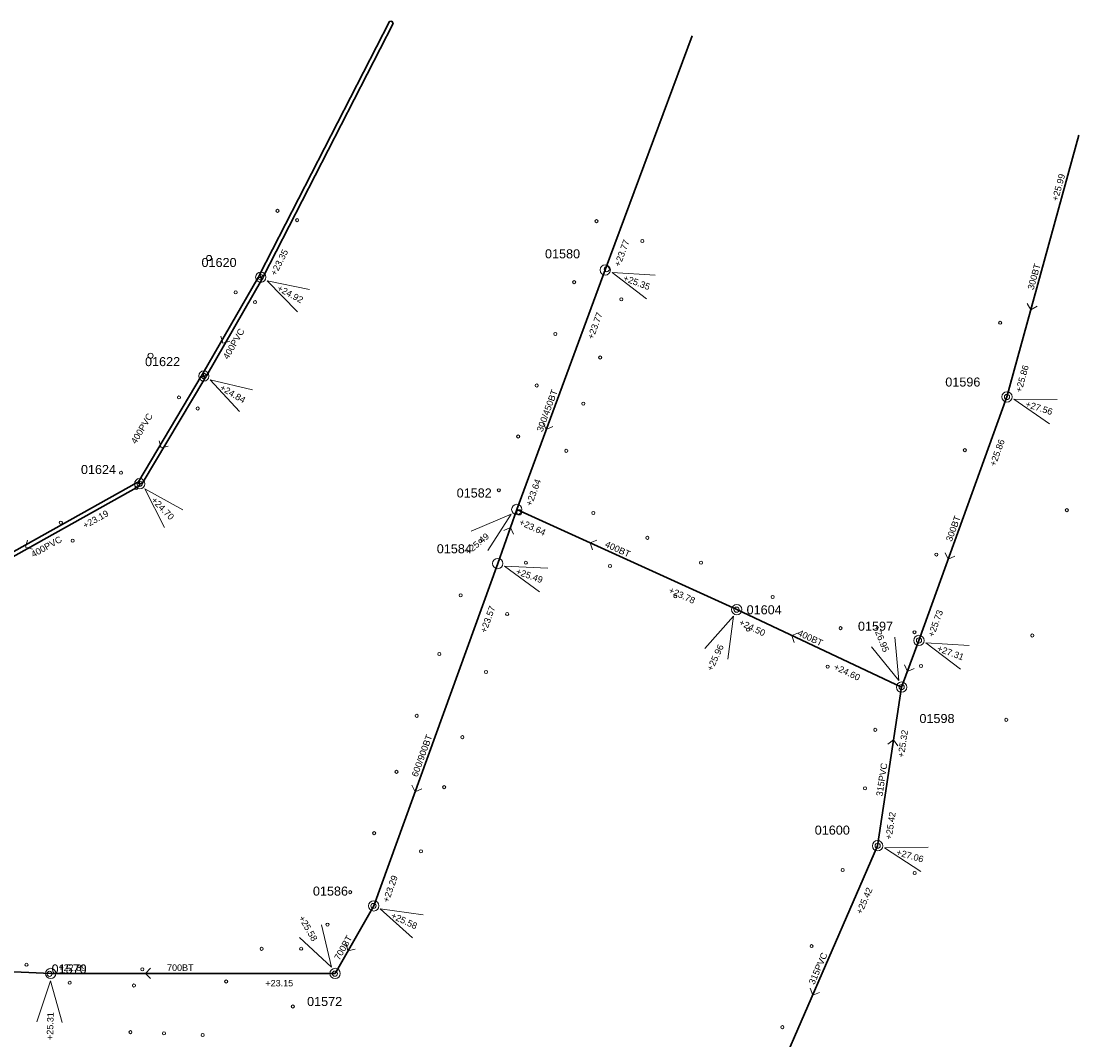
# Model space of a CAD drawing. Header units: metres. Extents: x 196788 to 198093, y 354523 to 355933.
# Tile 27 of 35: x 197134 to 197339, y 355715 to 355912. Entities that reach past the tile are written whole.
import ezdxf

# ---------------------------------------------------------------- set-up
doc = ezdxf.new("R2010")
doc.units = ezdxf.units.M
for name, color, linetype, lineweight in [('AFSTROOM', 2, 'Continuous', 0), ('BOB', 7, 'Continuous', 0), ('CODE', 1, 'Continuous', 0), ('DIAM', 7, 'Continuous', 0), ('GMGIS_STRENGEN', 3, 'Continuous', 30), ('inspectie-riool put', 2, 'Continuous', 0), ('kolk', 2, 'Continuous', 0), ('MVD', 5, 'Continuous', 0), ('PUT', 1, 'Continuous', 0)]:
    doc.layers.add(name, color=color, linetype=linetype, lineweight=lineweight)
doc.styles.get("Standard").update_dxf_attribs({"font": 'arial.ttf'})

# ---------------------------------------------------------------- blocks, each defined once
blk = doc.blocks.new('S360')
at = {"layer": 'inspectie-riool put', "color": 7, "linetype": 'Continuous', "lineweight": 0}
blk.add_circle((0, 0), 0.5, dxfattribs=at)
blk = doc.blocks.new('AFSTROOM')
at = {"layer": 'AFSTROOM', "linetype": 'Continuous'}
for q in [(1, 1), (1, -1)]:
    blk.add_line((0, 0), q, dxfattribs=at)
blk = doc.blocks.new('S340')
at = {"layer": 'kolk', "color": 7, "linetype": 'Continuous', "lineweight": 0}
blk.add_circle((0, 0), 0.3, dxfattribs=at)

msp = doc.modelspace()

# ---------------------------------------------------------------- linework, layer by layer
at = {"layer": 'GMGIS_STRENGEN', "flags": 128}
for points in [[(197180.56, 355862.5), (197180.34, 355862.95), (197205.47, 355912.01), (197205.97, 355912.09)], [(197205.97, 355912.09), (197206.19, 355911.64), (197181.05, 355862.58), (197180.56, 355862.5)], [(197180.56, 355862.5), (197180.06, 355862.44), (197169.34, 355843.83), (197169.53, 355843.37)], [(197169.53, 355843.37), (197170.03, 355843.43), (197180.76, 355862.04), (197180.56, 355862.5)], [(197169.53, 355843.37), (197169.04, 355843.31), (197156.91, 355822.98), (197157.1, 355822.51)], [(197157.1, 355822.51), (197157.6, 355822.57), (197169.72, 355842.9), (197169.53, 355843.37)], [(197123.96, 355804.06), (197124.03, 355804.55), (197156.64, 355822.72), (197157.1, 355822.51)], [(197157.1, 355822.51), (197157.03, 355822.02), (197124.42, 355803.85), (197123.96, 355804.06)]]:
    msp.add_lwpolyline(points, dxfattribs=at)
at = {"layer": 'GMGIS_STRENGEN', "linetype": 'Continuous', "flags": 128}
for points in [[(197264.15, 355909.27), (197247.28, 355863.9)], [(197339.04, 355890.01), (197325.12, 355839.31)], [(197247.28, 355863.9), (197230.16, 355817.52)], [(197325.12, 355839.31), (197308.07, 355792.15)], [(197226.46, 355807.05), (197230.16, 355817.52)], [(197272.76, 355798.12), (197230.16, 355817.52)], [(197226.46, 355807.05), (197202.44, 355740.75)], [(197304.71, 355783.12), (197272.76, 355798.12)], [(197308.07, 355792.15), (197304.71, 355783.12)], [(197300.06, 355752.4), (197304.71, 355783.12)], [(197300.06, 355752.4), (197281.21, 355709.01)], [(197202.44, 355740.75), (197194.95, 355727.66)], [(197139.86, 355727.66), (197091.22, 355729.83)], [(197194.95, 355727.66), (197139.86, 355727.66)]]:
    msp.add_lwpolyline(points, dxfattribs=at)
at = {"layer": 'MVD', "linetype": 'Continuous'}
for p, q in [((197256.99, 355862.92), (197248.61, 355863.4)), ((197248.61, 355863.4), (197255.29, 355858.31)), ((197190.03, 355860.14), (197181.8, 355861.82)), ((197181.8, 355861.82), (197187.69, 355855.82)), ((197178.93, 355840.71), (197170.75, 355842.65)), ((197170.75, 355842.65), (197176.44, 355836.47)), ((197334.87, 355838.79), (197326.47, 355838.88)), ((197326.47, 355838.88), (197333.38, 355834.11)), ((197165.44, 355817.45), (197158.08, 355821.5)), ((197158.08, 355821.5), (197161.92, 355814.02)), ((197229.08, 355816.61), (197221.35, 355813.31)), ((197224.52, 355809.56), (197229.08, 355816.61)), ((197236.18, 355806.18), (197227.79, 355806.57)), ((197227.79, 355806.57), (197234.53, 355801.55)), ((197272.17, 355796.84), (197266.57, 355790.58)), ((197271.02, 355788.52), (197272.17, 355796.84)), ((197304.17, 355784.43), (197303.41, 355792.79)), ((197317.78, 355791.21), (197309.39, 355791.67)), ((197309.39, 355791.67), (197316.09, 355786.59)), ((197298.86, 355790.94), (197304.17, 355784.43)), ((197309.82, 355752.15), (197301.42, 355752.01)), ((197301.42, 355752.01), (197308.46, 355747.43)), ((197212.04, 355739.01), (197203.72, 355740.15)), ((197203.72, 355740.15), (197209.98, 355734.55)), ((197194.24, 355728.88), (197192.33, 355737.06)), ((197188.08, 355734.6), (197194.24, 355728.88)), ((197139.82, 355726.24), (197137.19, 355718.27)), ((197142.1, 355718.16), (197139.82, 355726.24))]:
    msp.add_line(p, q, dxfattribs=at)
at = {"layer": 'PUT', "linetype": 'Continuous'}
for centre in [(197180.56, 355862.5), (197247.28, 355863.9), (197169.53, 355843.37), (197325.12, 355839.31), (197157.1, 355822.51), (197230.16, 355817.52), (197226.46, 355807.05), (197272.76, 355798.12), (197308.07, 355792.15), (197304.71, 355783.12), (197300.06, 355752.4), (197202.44, 355740.75), (197139.86, 355727.66), (197194.95, 355727.66)]:
    msp.add_circle(centre, 1, dxfattribs=at)

# ---------------------------------------------------------------- block references
at = {"layer": 'AFSTROOM'}
for p, rotation in [((197329.76, 355856.21), 74.6), ((197173.21, 355849.74), 59.99999999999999), ((197173.21, 355849.74), 59.99999999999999), ((197235.87, 355832.98), 69.7), ((197161.24, 355829.46), 59.20000000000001), ((197161.24, 355829.46), 59.20000000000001), ((197228.92, 355814.03), 250.6), ((197244.36, 355811.06), 335.4999999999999), ((197135.01, 355810.21), 29.1), ((197135.01, 355810.21), 29.1), ((197313.75, 355807.87), 70.1), ((197283.41, 355793.12), 334.8), ((197305.83, 355786.13), 69.6), ((197303.16, 355772.88), 261.3999999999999), ((197210.45, 355762.85), 70.1), ((197197.45, 355732.02), 60.2), ((197287.49, 355723.47), 66.5)]:
    msp.add_blockref('AFSTROOM', p, dxfattribs=dict(at, rotation=rotation))
msp.add_blockref('AFSTROOM', (197158.22, 355727.66), dxfattribs=at)
at = {"layer": 'inspectie-riool put', "color": 7, "linetype": 'Continuous', "lineweight": 0}
for p in [(197170.54, 355866.22), (197247.6, 355864.07), (197180.56, 355862.5), (197159.21, 355847.29), (197169.53, 355843.37), (197325.12, 355839.31), (197157.1, 355822.51), (197230.64, 355816.96), (197272.73, 355798.12), (197308.07, 355792.15), (197304.71, 355783.12), (197300.06, 355752.4), (197202.39, 355740.74), (197139.65, 355727.59), (197194.92, 355727.63)]:
    msp.add_blockref('S360', p, dxfattribs=at)
at = {"layer": 'kolk', "color": 7, "linetype": 'Continuous', "lineweight": 0}
for p in [(197183.8, 355875.36), (197187.6, 355873.56), (197245.59, 355873.36), (197254.49, 355869.51), (197241.28, 355861.54), (197175.7, 355859.56), (197179.46, 355857.68), (197250.4, 355858.23), (197323.8, 355853.68), (197237.64, 355851.51), (197246.31, 355846.95), (197234.02, 355841.54), (197164.71, 355839.22), (197168.34, 355837.07), (197243.06, 355838.03), (197230.43, 355831.65), (197239.75, 355828.88), (197316.96, 355829.01), (197153.5, 355824.63), (197156.46, 355821.68), (197226.67, 355821.25), (197245, 355816.84), (197336.72, 355817.39), (197141.82, 355814.97), (197255.45, 355812.02), (197144.13, 355811.48), (197223.08, 355811.43), (197311.44, 355808.79), (197231.92, 355807.22), (197248.23, 355806.56), (197265.86, 355807.22), (197219.27, 355800.91), (197260.86, 355800.71), (197279.73, 355800.58), (197228.29, 355797.27), (197274.94, 355794.23), (197292.88, 355794.54), (197307.2, 355793.75), (197330.03, 355793.12), (197215.15, 355789.52), (197290.39, 355787.09), (197308.47, 355787.21), (197224.21, 355786.06), (197210.77, 355777.55), (197324.99, 355776.79), (197299.6, 355774.84), (197219.62, 355773.42), (197206.86, 355766.72), (197216.09, 355763.75), (197297.62, 355763.53), (197202.52, 355754.83), (197211.59, 355751.33), (197293.3, 355747.69), (197307.25, 355747.11), (197197.89, 355743.4), (197193.49, 355737.13), (197180.72, 355732.44), (197188.39, 355732.46), (197287.26, 355732.96), (197135.18, 355729.35), (197157.63, 355728.48), (197143.55, 355725.86), (197173.85, 355726.11), (197156, 355725.34), (197186.78, 355721.26), (197281.6, 355717.27), (197155.31, 355716.3), (197161.81, 355716.06), (197169.31, 355715.73)]:
    msp.add_blockref('S340', p, dxfattribs=at)

# ---------------------------------------------------------------- texts
at = {"layer": 'BOB'}
for s, rotation, p in [('+25.99', 74.6, (197334.98, 355877.13)), ('+23.77', 69.6, (197250.15, 355864.43)), ('+23.35', 62.9, (197183.47, 355862.69)), ('+23.35', 62.9, (197183.47, 355862.69)), ('+23.77', 69.7, (197244.95, 355850.36)), ('+25.86', 74.6, (197327.93, 355840.09)), ('+25.86', 70.1, (197322.88, 355825.76)), ('+23.64', 69.7, (197233.02, 355818.06)), ('+23.19', 29.1, (197146.52, 355813.76)), ('+23.19', 29.1, (197146.52, 355813.76)), ('+23.64', 335.5, (197230.49, 355814.63)), ('+23.78', 335.5, (197259.44, 355801.44)), ('+23.57', 70.1, (197224.21, 355793.5)), ('+25.73', 70.1, (197310.93, 355792.71)), ('+24.50', 334.8, (197273.06, 355795.22)), ('+24.60', 334.8, (197291.43, 355786.6)), ('+25.32', 81.4, (197305.16, 355769.4)), ('+25.42', 81.4, (197302.76, 355753.51)), ('+23.29', 70.1, (197205.3, 355741.31)), ('+25.42', 66.5, (197296.97, 355739.02))]:
    msp.add_text(s, height=1.25, rotation=rotation, dxfattribs=at).set_placement(p)
for s, p in [('+22.89', (197141.36, 355728.16)), ('+23.15', (197181.45, 355725.16))]:
    msp.add_text(s, height=1.25, dxfattribs=at).set_placement(p)
at = {"layer": 'CODE'}
for s, p in [('01580', (197235.62, 355866.16)), ('01620', (197169.08, 355864.48)), ('01622', (197158.14, 355845.28)), ('01596', (197313.17, 355841.33)), ('01624', (197145.72, 355824.39)), ('01582', (197218.51, 355819.84)), ('01584', (197214.66, 355809.04)), ('01604', (197274.68, 355797.22)), ('01597', (197296.25, 355794.04)), ('01598', (197308.16, 355776.16)), ('01600', (197287.88, 355754.55)), ('01586', (197190.66, 355742.74)), ('01570', (197140.03, 355727.66)), ('01572', (197189.53, 355721.36))]:
    msp.add_text(s, height=1.75, dxfattribs=at).set_placement(p)
at = {"layer": 'DIAM'}
for s, rotation, p in [('300BT', 74.6, (197330.27, 355859.97)), ('400PVC', 60, (197174.22, 355846.48)), ('400PVC', 60, (197174.22, 355846.48)), ('300/450BT', 69.7, (197235.13, 355832.44)), ('400PVC', 59.2, (197156.38, 355830.09)), ('400PVC', 59.2, (197156.38, 355830.09)), ('300BT', 70.1, (197314.42, 355811.2)), ('400PVC', 29.1, (197136.5, 355808.18)), ('400PVC', 29.1, (197136.5, 355808.18)), ('400BT', 335.5, (197247.12, 355810.35)), ('400BT', 334.8, (197284.42, 355793.2)), ('600/900BT', 70.1, (197210.91, 355765.61)), ('315PVC', 81.4, (197300.99, 355761.9)), ('700BT', 60.2, (197195.78, 355730.11)), ('315PVC', 66.5, (197287.79, 355725.4))]:
    msp.add_text(s, height=1.25, rotation=rotation, dxfattribs=at).set_placement(p)
msp.add_text('700BT', height=1.25, dxfattribs=at).set_placement((197162.4, 355728.16))
at = {"layer": 'MVD'}
for s, rotation, p in [('+25.35', 339.7, (197250.65, 355861.85)), ('+24.92', 331.5, (197183.6, 355859.99)), ('+24.84', 329.6, (197172.49, 355840.76)), ('+27.56', 342.4, (197328.58, 355837.42)), ('+24.70', 314.2, (197159.25, 355819.22)), ('+25.49', 40.1, (197220.81, 355808.65)), ('+25.49', 340.3, (197229.85, 355805.04)), ('+26.95', 292.2, (197299.15, 355794.75)), ('+25.96', 65.2, (197268.04, 355786.13)), ('+27.31', 339.9, (197311.44, 355790.12)), ('+27.06', 344, (197303.57, 355750.61)), ('+25.58', 300.1, (197187.84, 355738.41)), ('+25.58', 335.2, (197205.63, 355738.44)), ('+25.31', 88.7, (197140.32, 355714.77))]:
    msp.add_text(s, height=1.25, rotation=rotation, dxfattribs=at).set_placement(p)

doc.saveas('drawing.dxf')
